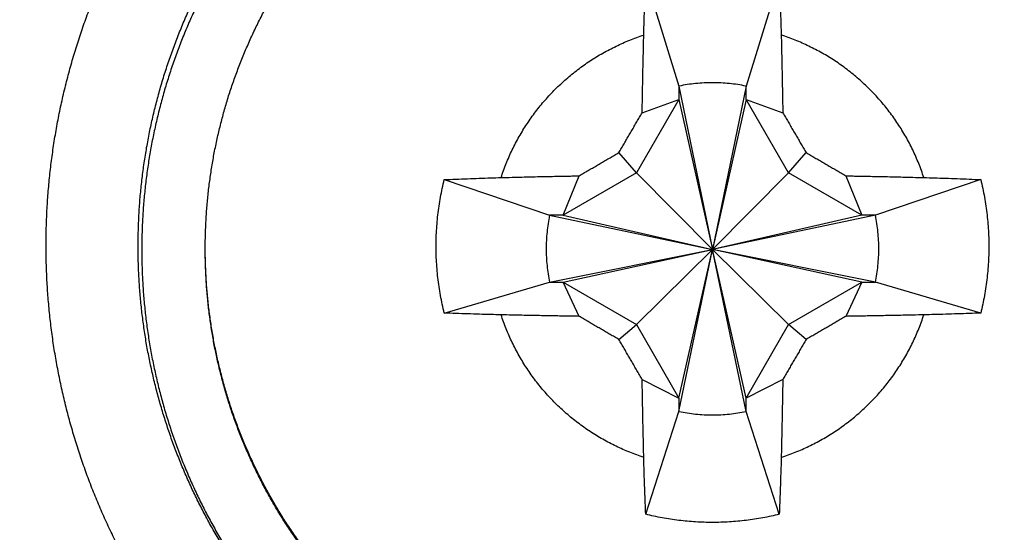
# Model space of a CAD drawing. Header units: inches. Extents: x 0 to 22, y 0 to 17.
# Tile 17 of 39: x 10.49 to 10.704, y 6.552 to 6.664. Entities that reach past the tile are written whole.
import ezdxf

# ---------------------------------------------------------------- set-up
doc = ezdxf.new("R2010")
doc.units = ezdxf.units.IN
doc.header["$LTSCALE"] = 1.21
doc.header["$MEASUREMENT"] = 0
doc.layers.get('0').update_dxf_attribs({"linetype": 'CONTINUOUS'})
doc.layers.add('DIMENSIONS', color=7, linetype='CONTINUOUS')
doc.styles.get("Standard").update_dxf_attribs({"font": 'txt', "width": 0.8})
doc.dimstyles.new('DIMSTYLE_2', dxfattribs={"dimtxt": 0.125, "dimasz": 0.18, "dimexe": 0.18, "dimexo": 0.0625, "dimgap": 0.09, "dimtad": 0, "dimtih": 1, "dimtoh": 1, "dimdec": 3, "dimzin": 4, "dimdsep": 46, "dimtxsty": 'STANDARD', "dimblk": '_FILLED', "dimblk1": '_FILLED', "dimblk2": '_FILLED', "dimcen": 0.09, "dimadec": 0, "dimazin": 0, "dimtp": 0.01, "dimtm": 0.01, "dimtfac": 1, "dimtdec": 3, "dimtofl": 0, "dimtmove": 0, "dimatfit": 3, "dimldrblk": '_FILLED', "dimfxl": 1, "dimtolj": 1, "dimtzin": 4, "dimarcsym": 0})

# ---------------------------------------------------------------- blocks, each defined once
blk = doc.blocks.new('_FILLED')
at = {"color": 0, "linetype": 'BYBLOCK'}
blk.add_solid([(0, 0), (-1, 0.1736), (-1, -0.1736)], dxfattribs=at)
blk = doc.blocks.new('*D12')
at = {"layer": 'DIMENSIONS', "color": 2, "linetype": 'CONTINUOUS'}
for p, q in [((8.53167, 6.78325), (8.53167, 5.30272)), ((12.64593, 6.43165), (12.64593, 5.30272)), ((8.53167, 5.42772), (9.6098, 5.42772)), ((12.64593, 5.42772), (11.0598, 5.42772))]:
    blk.add_line(p, q, dxfattribs=at)
at = {"layer": 'DIMENSIONS', "color": 2, "linetype": 'CONTINUOUS', "xscale": 0.18, "yscale": 0.18, "zscale": 0.18, "rotation": 180}
blk.add_blockref('_FILLED', (8.53167, 5.42772), dxfattribs=at)
at = {"layer": 'DIMENSIONS', "color": 2, "linetype": 'CONTINUOUS', "xscale": 0.18, "yscale": 0.18, "zscale": 0.18}
blk.add_blockref('_FILLED', (12.64593, 5.42772), dxfattribs=at)
at = {"layer": 'DIMENSIONS', "color": 2, "linetype": 'CONTINUOUS', "width": 0.8}
for s, p in [('[', (10.2973, 5.36522)), (']', (10.8973, 5.36522)), ('104.5', (10.3973, 5.36522)), ('4.114', (9.6723, 5.36522))]:
    blk.add_text(s, height=0.125, dxfattribs=at).set_placement(p)

msp = doc.modelspace()

# ---------------------------------------------------------------- linework, layer by layer
at = {"color": 7, "linetype": 'CONTINUOUS'}
for p, q in [((10.62641, 6.67264), (10.63364, 6.64922)), ((10.65544, 6.67264), (10.64821, 6.64922)), ((10.63364, 6.64922), (10.64093, 6.61369)), ((10.63364, 6.64922), (10.63364, 6.64631)), ((10.64821, 6.64922), (10.64093, 6.61369)), ((10.64821, 6.64631), (10.64821, 6.64922)), ((10.63364, 6.64631), (10.62442, 6.63033)), ((10.62564, 6.64342), (10.63364, 6.64631)), ((10.63364, 6.64631), (10.64093, 6.61369)), ((10.64821, 6.64631), (10.64093, 6.61369)), ((10.64821, 6.64631), (10.65621, 6.64342)), ((10.65743, 6.63033), (10.64821, 6.64631)), ((10.62442, 6.63033), (10.62059, 6.63476)), ((10.65743, 6.63033), (10.66126, 6.63476)), ((10.62442, 6.63033), (10.60844, 6.62111)), ((10.60844, 6.62111), (10.61192, 6.62969)), ((10.62442, 6.63033), (10.64093, 6.61369)), ((10.65743, 6.63033), (10.64093, 6.61369)), ((10.67341, 6.62111), (10.65743, 6.63033)), ((10.66993, 6.62969), (10.67341, 6.62111)), ((10.58264, 6.62887), (10.60553, 6.62111)), ((10.69921, 6.62887), (10.67633, 6.62111)), ((10.60844, 6.62111), (10.60553, 6.62111)), ((10.60553, 6.62111), (10.64093, 6.61369)), ((10.60844, 6.62111), (10.64093, 6.61369)), ((10.67341, 6.62111), (10.64093, 6.61369)), ((10.67633, 6.62111), (10.64093, 6.61369)), ((10.67633, 6.62111), (10.67341, 6.62111)), ((10.60553, 6.60654), (10.64093, 6.61369)), ((10.60844, 6.60654), (10.64093, 6.61369)), ((10.62442, 6.59732), (10.64093, 6.61369)), ((10.63364, 6.57842), (10.64093, 6.61369)), ((10.63364, 6.58134), (10.64093, 6.61369)), ((10.67633, 6.60654), (10.64093, 6.61369)), ((10.67341, 6.60654), (10.64093, 6.61369)), ((10.65743, 6.59732), (10.64093, 6.61369)), ((10.64821, 6.58134), (10.64093, 6.61369)), ((10.64821, 6.57842), (10.64093, 6.61369)), ((10.58264, 6.59984), (10.60553, 6.60654)), ((10.60553, 6.60654), (10.60844, 6.60654)), ((10.60844, 6.60654), (10.62442, 6.59732)), ((10.61192, 6.59913), (10.60844, 6.60654)), ((10.65743, 6.59732), (10.67341, 6.60654)), ((10.67341, 6.60654), (10.66993, 6.59913)), ((10.67341, 6.60654), (10.67633, 6.60654)), ((10.69921, 6.59984), (10.67633, 6.60654)), ((10.62059, 6.59408), (10.62442, 6.59732)), ((10.62442, 6.59732), (10.63364, 6.58134)), ((10.64821, 6.58134), (10.65743, 6.59732)), ((10.66126, 6.59408), (10.65743, 6.59732)), ((10.62564, 6.58541), (10.63364, 6.58134)), ((10.65621, 6.58541), (10.64821, 6.58134)), ((10.63364, 6.58134), (10.63364, 6.57842)), ((10.64821, 6.57842), (10.64821, 6.58134)), ((10.62641, 6.55607), (10.63364, 6.57842)), ((10.65544, 6.55607), (10.64821, 6.57842))]:
    msp.add_line(p, q, dxfattribs=at)
for points, knots in [([(10.56049, 6.49415), (10.55944, 6.49485), (10.55735, 6.49628), (10.55429, 6.49851), (10.55128, 6.50082), (10.54833, 6.5032), (10.54544, 6.50567), (10.54263, 6.5082), (10.53987, 6.51081), (10.53719, 6.51349), (10.53458, 6.51624), (10.53204, 6.51906), (10.52958, 6.52194), (10.52719, 6.52489), (10.52488, 6.5279), (10.52265, 6.53097), (10.52051, 6.53409), (10.51844, 6.53727), (10.51646, 6.5405), (10.51456, 6.54379), (10.51275, 6.54712), (10.51103, 6.5505), (10.5094, 6.55392), (10.50785, 6.55738), (10.5064, 6.56089), (10.50504, 6.56443), (10.50378, 6.568), (10.5026, 6.57161), (10.50153, 6.57524), (10.50054, 6.57891), (10.49966, 6.58259), (10.49887, 6.5863), (10.49818, 6.59003), (10.49758, 6.59378), (10.49709, 6.59754), (10.49669, 6.60131), (10.49639, 6.60509), (10.49619, 6.60887), (10.4961, 6.61267), (10.49609, 6.61646), (10.49619, 6.62025), (10.49639, 6.62403), (10.49669, 6.62782), (10.49708, 6.63159), (10.49758, 6.63535), (10.49817, 6.63909), (10.49886, 6.64282), (10.49965, 6.64653), (10.50054, 6.65022), (10.50152, 6.65388), (10.50259, 6.65752), (10.50376, 6.66112), (10.50503, 6.6647), (10.50639, 6.66824), (10.50784, 6.67174), (10.50938, 6.6752), (10.51101, 6.67863), (10.51274, 6.68201), (10.51454, 6.68534), (10.51644, 6.68862), (10.51842, 6.69186), (10.52049, 6.69504), (10.52263, 6.69816), (10.52486, 6.70123), (10.52717, 6.70424), (10.52956, 6.70719), (10.53202, 6.71007), (10.53456, 6.71289), (10.53717, 6.71564), (10.53985, 6.71832), (10.5426, 6.72093), (10.54542, 6.72347), (10.5483, 6.72593), (10.55125, 6.72832), (10.55426, 6.73063), (10.55732, 6.73286), (10.56045, 6.735), (10.56363, 6.73707), (10.56686, 6.73905), (10.57015, 6.74095), (10.57348, 6.74276), (10.57686, 6.74448), (10.58028, 6.74611), (10.58375, 6.74765), (10.58725, 6.7491), (10.59079, 6.75046), (10.59436, 6.75173), (10.59797, 6.7529), (10.60161, 6.75398), (10.60527, 6.75496), (10.60896, 6.75584), (10.61267, 6.75663), (10.61639, 6.75732), (10.62014, 6.75792), (10.6239, 6.75841), (10.62767, 6.75881), (10.63145, 6.75911), (10.63524, 6.7593), (10.63903, 6.7594), (10.64282, 6.7594), (10.64661, 6.7593), (10.6504, 6.75911), (10.65418, 6.75881), (10.65795, 6.75841), (10.66171, 6.75792), (10.66546, 6.75732), (10.66918, 6.75663), (10.67289, 6.75584), (10.67658, 6.75496), (10.68024, 6.75398), (10.68388, 6.7529), (10.68749, 6.75173), (10.69106, 6.75046), (10.6946, 6.7491), (10.69811, 6.74765), (10.70157, 6.74611), (10.70499, 6.74448), (10.70837, 6.74276), (10.7117, 6.74095), (10.71499, 6.73905), (10.71822, 6.73707), (10.72034, 6.73569), (10.72139, 6.73499)], [0, 0, 0, 0, 0.008332, 0.016666, 0.024999, 0.033332, 0.041666, 0.049999, 0.058333, 0.066666, 0.074999, 0.083333, 0.091666, 0.099999, 0.108332, 0.116666, 0.124999, 0.133332, 0.141666, 0.149999, 0.158332, 0.166665, 0.174999, 0.183332, 0.191665, 0.199998, 0.208331, 0.216665, 0.224998, 0.233331, 0.241664, 0.249998, 0.258331, 0.266664, 0.274997, 0.28333, 0.291663, 0.299997, 0.30833, 0.316663, 0.324996, 0.333329, 0.341663, 0.349996, 0.358329, 0.366662, 0.374995, 0.383329, 0.391662, 0.399995, 0.408328, 0.416661, 0.424995, 0.433328, 0.441661, 0.449994, 0.458328, 0.466661, 0.474994, 0.483327, 0.491661, 0.499994, 0.508327, 0.51666, 0.524994, 0.533327, 0.54166, 0.549994, 0.558327, 0.56666, 0.574994, 0.583327, 0.59166, 0.599994, 0.608327, 0.616661, 0.624994, 0.633327, 0.641661, 0.649994, 0.658328, 0.666661, 0.674995, 0.683328, 0.691661, 0.699995, 0.708328, 0.716662, 0.724995, 0.733329, 0.741662, 0.749996, 0.758329, 0.766663, 0.774996, 0.78333, 0.791663, 0.799997, 0.80833, 0.816664, 0.824997, 0.833331, 0.841664, 0.849998, 0.858331, 0.866665, 0.874998, 0.883332, 0.891665, 0.899999, 0.908332, 0.916666, 0.924999, 0.933333, 0.941666, 0.949999, 0.958333, 0.966666, 0.975, 0.983333, 0.991667, 1, 1, 1, 1]), ([(10.5161, 6.61441), (10.5161, 6.61553), (10.51613, 6.61779), (10.51627, 6.62116), (10.51649, 6.62454), (10.51681, 6.6279), (10.51723, 6.63126), (10.51773, 6.6346), (10.51832, 6.63793), (10.519, 6.64124), (10.51977, 6.64453), (10.52063, 6.6478), (10.52158, 6.65105), (10.52262, 6.65427), (10.52374, 6.65746), (10.52495, 6.66061), (10.52624, 6.66374), (10.52762, 6.66682), (10.52908, 6.66987), (10.53063, 6.67288), (10.53225, 6.67585), (10.53395, 6.67877), (10.53574, 6.68164), (10.53759, 6.68446), (10.53953, 6.68724), (10.54154, 6.68995), (10.54362, 6.69262), (10.54578, 6.69522), (10.548, 6.69777), (10.55029, 6.70026), (10.55265, 6.70268), (10.55507, 6.70504), (10.55756, 6.70733), (10.5601, 6.70955), (10.56271, 6.71171), (10.56537, 6.71379), (10.56809, 6.7158), (10.57087, 6.71773), (10.57369, 6.71959), (10.57656, 6.72137), (10.57948, 6.72308), (10.58245, 6.7247), (10.58546, 6.72624), (10.58851, 6.72771), (10.59159, 6.72908), (10.59472, 6.73038), (10.59787, 6.73159), (10.60106, 6.73271), (10.60428, 6.73374), (10.60753, 6.73469), (10.6108, 6.73555), (10.61409, 6.73633), (10.6174, 6.73701), (10.62073, 6.7376), (10.62407, 6.7381), (10.62743, 6.73851), (10.63079, 6.73883), (10.63417, 6.73906), (10.63754, 6.7392), (10.64093, 6.73924), (10.64431, 6.7392), (10.64768, 6.73906), (10.65106, 6.73883), (10.65442, 6.73851), (10.65778, 6.7381), (10.66112, 6.7376), (10.66445, 6.73701), (10.66776, 6.73633), (10.67105, 6.73555), (10.67432, 6.73469), (10.67757, 6.73374), (10.68079, 6.73271), (10.68398, 6.73159), (10.68713, 6.73038), (10.69026, 6.72908), (10.69335, 6.72771), (10.69639, 6.72624), (10.6994, 6.7247), (10.70237, 6.72308), (10.70529, 6.72137), (10.70816, 6.71959), (10.71099, 6.71773), (10.71376, 6.7158), (10.71648, 6.71379), (10.71914, 6.71171), (10.72175, 6.70955), (10.72429, 6.70733), (10.72678, 6.70504), (10.7292, 6.70268), (10.73156, 6.70026), (10.73385, 6.69777), (10.73608, 6.69522), (10.73823, 6.69262), (10.74031, 6.68995), (10.74232, 6.68724), (10.74426, 6.68446), (10.74612, 6.68164), (10.7479, 6.67877), (10.7496, 6.67585), (10.75122, 6.67288), (10.75277, 6.66987), (10.75423, 6.66682), (10.75561, 6.66374), (10.7569, 6.66061), (10.75811, 6.65746), (10.75923, 6.65427), (10.76027, 6.65105), (10.76122, 6.6478), (10.76208, 6.64453), (10.76285, 6.64124), (10.76353, 6.63793), (10.76412, 6.6346), (10.76462, 6.63126), (10.76504, 6.6279), (10.76536, 6.62454), (10.76558, 6.62116), (10.76572, 6.61779), (10.76575, 6.61553), (10.76575, 6.61441)], [0, 0, 0, 0, 0.008621, 0.017241, 0.025862, 0.034482, 0.043103, 0.051723, 0.060344, 0.068964, 0.077585, 0.086205, 0.094826, 0.103446, 0.112067, 0.120688, 0.129308, 0.137929, 0.146549, 0.15517, 0.163791, 0.172411, 0.181032, 0.189652, 0.198273, 0.206894, 0.215514, 0.224135, 0.232756, 0.241376, 0.249997, 0.258618, 0.267238, 0.275859, 0.28448, 0.293101, 0.301721, 0.310342, 0.318963, 0.327584, 0.336204, 0.344825, 0.353446, 0.362067, 0.370687, 0.379308, 0.387929, 0.39655, 0.405171, 0.413792, 0.422412, 0.431033, 0.439654, 0.448275, 0.456896, 0.465517, 0.474137, 0.482758, 0.491379, 0.5, 0.508621, 0.517242, 0.525863, 0.534483, 0.543104, 0.551725, 0.560346, 0.568967, 0.577588, 0.586208, 0.594829, 0.60345, 0.612071, 0.620692, 0.629313, 0.637933, 0.646554, 0.655175, 0.663796, 0.672416, 0.681037, 0.689658, 0.698279, 0.706899, 0.71552, 0.724141, 0.732762, 0.741382, 0.750003, 0.758624, 0.767244, 0.775865, 0.784486, 0.793106, 0.801727, 0.810348, 0.818968, 0.827589, 0.836209, 0.84483, 0.853451, 0.862071, 0.870692, 0.879312, 0.887933, 0.896554, 0.905174, 0.913795, 0.922415, 0.931036, 0.939656, 0.948277, 0.956897, 0.965518, 0.974138, 0.982759, 0.991379, 1, 1, 1, 1]), ([(10.76497, 6.61362), (10.76497, 6.61474), (10.76493, 6.61698), (10.7648, 6.62034), (10.76457, 6.62369), (10.76425, 6.62703), (10.76384, 6.63037), (10.76335, 6.63369), (10.76276, 6.637), (10.76208, 6.64029), (10.76131, 6.64356), (10.76046, 6.64681), (10.75952, 6.65003), (10.75849, 6.65323), (10.75737, 6.6564), (10.75617, 6.65954), (10.75488, 6.66264), (10.75351, 6.66571), (10.75206, 6.66874), (10.75053, 6.67173), (10.74892, 6.67467), (10.74722, 6.67757), (10.74545, 6.68043), (10.7436, 6.68323), (10.74168, 6.68599), (10.73968, 6.68869), (10.73762, 6.69134), (10.73548, 6.69393), (10.73327, 6.69646), (10.73099, 6.69893), (10.72865, 6.70134), (10.72624, 6.70368), (10.72377, 6.70596), (10.72124, 6.70817), (10.71865, 6.71031), (10.716, 6.71237), (10.7133, 6.71437), (10.71054, 6.71629), (10.70774, 6.71814), (10.70488, 6.71991), (10.70198, 6.72161), (10.69903, 6.72322), (10.69604, 6.72475), (10.69301, 6.7262), (10.68995, 6.72757), (10.68684, 6.72886), (10.68371, 6.73006), (10.68054, 6.73118), (10.67734, 6.73221), (10.67411, 6.73315), (10.67086, 6.734), (10.66759, 6.73477), (10.6643, 6.73545), (10.661, 6.73604), (10.65767, 6.73653), (10.65434, 6.73694), (10.65099, 6.73726), (10.64764, 6.73749), (10.64428, 6.73762), (10.64093, 6.73767), (10.63757, 6.73762), (10.63421, 6.73749), (10.63086, 6.73726), (10.62751, 6.73694), (10.62418, 6.73653), (10.62086, 6.73604), (10.61755, 6.73545), (10.61426, 6.73477), (10.61099, 6.734), (10.60774, 6.73315), (10.60451, 6.73221), (10.60131, 6.73118), (10.59815, 6.73006), (10.59501, 6.72886), (10.5919, 6.72757), (10.58884, 6.7262), (10.58581, 6.72475), (10.58282, 6.72322), (10.57987, 6.72161), (10.57697, 6.71991), (10.57411, 6.71814), (10.57131, 6.71629), (10.56855, 6.71437), (10.56585, 6.71237), (10.5632, 6.71031), (10.56061, 6.70817), (10.55808, 6.70596), (10.55561, 6.70368), (10.5532, 6.70134), (10.55086, 6.69893), (10.54858, 6.69646), (10.54638, 6.69393), (10.54423, 6.69134), (10.54217, 6.68869), (10.54017, 6.68599), (10.53825, 6.68323), (10.5364, 6.68043), (10.53463, 6.67757), (10.53293, 6.67467), (10.53132, 6.67173), (10.52979, 6.66874), (10.52834, 6.66571), (10.52697, 6.66264), (10.52568, 6.65954), (10.52448, 6.6564), (10.52336, 6.65323), (10.52233, 6.65003), (10.52139, 6.64681), (10.52054, 6.64356), (10.51977, 6.64029), (10.51909, 6.637), (10.5185, 6.63369), (10.51801, 6.63037), (10.5176, 6.62703), (10.51728, 6.62369), (10.51705, 6.62034), (10.51692, 6.61698), (10.51689, 6.61474), (10.51689, 6.61362)], [0, 0, 0, 0, 0.008621, 0.017241, 0.025862, 0.034482, 0.043103, 0.051723, 0.060344, 0.068964, 0.077585, 0.086205, 0.094826, 0.103446, 0.112067, 0.120688, 0.129308, 0.137929, 0.146549, 0.15517, 0.163791, 0.172411, 0.181032, 0.189652, 0.198273, 0.206894, 0.215514, 0.224135, 0.232756, 0.241376, 0.249997, 0.258618, 0.267238, 0.275859, 0.28448, 0.293101, 0.301721, 0.310342, 0.318963, 0.327584, 0.336204, 0.344825, 0.353446, 0.362067, 0.370687, 0.379308, 0.387929, 0.39655, 0.405171, 0.413792, 0.422412, 0.431033, 0.439654, 0.448275, 0.456896, 0.465517, 0.474137, 0.482758, 0.491379, 0.5, 0.508621, 0.517242, 0.525863, 0.534483, 0.543104, 0.551725, 0.560346, 0.568967, 0.577588, 0.586208, 0.594829, 0.60345, 0.612071, 0.620692, 0.629313, 0.637933, 0.646554, 0.655175, 0.663796, 0.672416, 0.681037, 0.689658, 0.698279, 0.706899, 0.71552, 0.724141, 0.732762, 0.741382, 0.750003, 0.758624, 0.767244, 0.775865, 0.784486, 0.793106, 0.801727, 0.810348, 0.818968, 0.827589, 0.836209, 0.84483, 0.853451, 0.862071, 0.870692, 0.879312, 0.887933, 0.896554, 0.905174, 0.913795, 0.922415, 0.931036, 0.939656, 0.948277, 0.956897, 0.965518, 0.974138, 0.982759, 0.991379, 1, 1, 1, 1]), ([(10.53069, 6.61397), (10.53069, 6.615), (10.53072, 6.61706), (10.53085, 6.62015), (10.53106, 6.62324), (10.53137, 6.62632), (10.53176, 6.62938), (10.53223, 6.63244), (10.53279, 6.63548), (10.53344, 6.6385), (10.53417, 6.64151), (10.53498, 6.64449), (10.53588, 6.64745), (10.53686, 6.65038), (10.53792, 6.65329), (10.53907, 6.65616), (10.54029, 6.659), (10.54159, 6.66181), (10.54297, 6.66457), (10.54443, 6.6673), (10.54596, 6.66998), (10.54757, 6.67263), (10.54926, 6.67522), (10.55101, 6.67777), (10.55283, 6.68026), (10.55473, 6.68271), (10.55669, 6.6851), (10.55872, 6.68743), (10.56081, 6.68971), (10.56297, 6.69193), (10.56518, 6.69408), (10.56746, 6.69618), (10.56979, 6.6982), (10.57219, 6.70017), (10.57463, 6.70206), (10.57713, 6.70388), (10.57967, 6.70564), (10.58227, 6.70732), (10.58491, 6.70893), (10.58759, 6.71046), (10.59032, 6.71192), (10.59309, 6.7133), (10.59589, 6.7146), (10.59873, 6.71583), (10.60161, 6.71697), (10.60451, 6.71803), (10.60744, 6.71901), (10.6104, 6.71991), (10.61339, 6.72072), (10.61639, 6.72145), (10.61942, 6.7221), (10.62246, 6.72266), (10.62551, 6.72314), (10.62858, 6.72352), (10.63166, 6.72383), (10.63474, 6.72404), (10.63783, 6.72417), (10.63989, 6.7242), (10.64093, 6.7242)], [0, 0, 0, 0, 0.017857, 0.035714, 0.05357, 0.071427, 0.089284, 0.107141, 0.124998, 0.142855, 0.160711, 0.178568, 0.196425, 0.214282, 0.232139, 0.249996, 0.267853, 0.28571, 0.303566, 0.321423, 0.33928, 0.357137, 0.374994, 0.392851, 0.410708, 0.428566, 0.446423, 0.46428, 0.482137, 0.499994, 0.517851, 0.535708, 0.553565, 0.571423, 0.58928, 0.607137, 0.624994, 0.642852, 0.660709, 0.678566, 0.696424, 0.714281, 0.732138, 0.749996, 0.767853, 0.785711, 0.803568, 0.821425, 0.839283, 0.85714, 0.874998, 0.892855, 0.910713, 0.92857, 0.946428, 0.964285, 0.982143, 1, 1, 1, 1]), ([(10.75116, 6.61397), (10.75116, 6.615), (10.75113, 6.61706), (10.751, 6.62015), (10.75079, 6.62324), (10.75048, 6.62632), (10.75009, 6.62938), (10.74962, 6.63244), (10.74906, 6.63548), (10.74841, 6.6385), (10.74768, 6.64151), (10.74687, 6.64449), (10.74597, 6.64745), (10.74499, 6.65038), (10.74393, 6.65329), (10.74278, 6.65616), (10.74156, 6.659), (10.74026, 6.66181), (10.73888, 6.66457), (10.73742, 6.6673), (10.73589, 6.66998), (10.73428, 6.67263), (10.7326, 6.67522), (10.73084, 6.67777), (10.72902, 6.68026), (10.72712, 6.68271), (10.72516, 6.6851), (10.72313, 6.68743), (10.72104, 6.68971), (10.71888, 6.69193), (10.71667, 6.69408), (10.71439, 6.69618), (10.71206, 6.6982), (10.70967, 6.70017), (10.70722, 6.70206), (10.70472, 6.70388), (10.70218, 6.70564), (10.69958, 6.70732), (10.69694, 6.70893), (10.69426, 6.71046), (10.69153, 6.71192), (10.68876, 6.7133), (10.68596, 6.7146), (10.68312, 6.71583), (10.68024, 6.71697), (10.67734, 6.71803), (10.67441, 6.71901), (10.67145, 6.71991), (10.66846, 6.72072), (10.66546, 6.72145), (10.66243, 6.7221), (10.65939, 6.72266), (10.65634, 6.72314), (10.65327, 6.72352), (10.65019, 6.72383), (10.64711, 6.72404), (10.64402, 6.72417), (10.64196, 6.7242), (10.64093, 6.7242)], [0, 0, 0, 0, 0.017857, 0.035714, 0.05357, 0.071427, 0.089284, 0.107141, 0.124998, 0.142855, 0.160711, 0.178568, 0.196425, 0.214282, 0.232139, 0.249996, 0.267853, 0.28571, 0.303566, 0.321423, 0.33928, 0.357137, 0.374994, 0.392851, 0.410708, 0.428566, 0.446423, 0.46428, 0.482137, 0.499994, 0.517851, 0.535708, 0.553565, 0.571423, 0.58928, 0.607137, 0.624994, 0.642852, 0.660709, 0.678566, 0.696424, 0.714281, 0.732138, 0.749996, 0.767853, 0.785711, 0.803568, 0.821425, 0.839283, 0.85714, 0.874998, 0.892855, 0.910713, 0.92857, 0.946428, 0.964285, 0.982143, 1, 1, 1, 1]), ([(10.62599, 6.66032), (10.62601, 6.66107), (10.62605, 6.66263), (10.62613, 6.66505), (10.62621, 6.66757), (10.62631, 6.67011), (10.62637, 6.6718), (10.62641, 6.67264)], [0, 0, 0, 0, 0.18217, 0.380412, 0.588294, 0.795442, 1, 1, 1, 1]), ([(10.65544, 6.67264), (10.65548, 6.67181), (10.65554, 6.67014), (10.65564, 6.66762), (10.65572, 6.6651), (10.65579, 6.66267), (10.65584, 6.66108), (10.65586, 6.66032)], [0, 0, 0, 0, 0.202287, 0.407123, 0.614462, 0.815021, 1, 1, 1, 1]), ([(10.59499, 6.62932), (10.59516, 6.62984), (10.59551, 6.63086), (10.59609, 6.63238), (10.59672, 6.63388), (10.5974, 6.63535), (10.59813, 6.63681), (10.59891, 6.63823), (10.59973, 6.63963), (10.60061, 6.641), (10.60152, 6.64235), (10.60249, 6.64366), (10.60349, 6.64493), (10.60454, 6.64617), (10.60563, 6.64738), (10.60676, 6.64855), (10.60793, 6.64968), (10.60914, 6.65077), (10.61038, 6.65182), (10.61166, 6.65282), (10.61297, 6.65379), (10.61431, 6.65471), (10.61568, 6.65558), (10.61708, 6.6564), (10.61851, 6.65718), (10.61996, 6.65791), (10.62144, 6.65859), (10.62293, 6.65922), (10.62445, 6.6598), (10.62548, 6.66016), (10.62599, 6.66032)], [0, 0, 0, 0, 0.035714, 0.071428, 0.107141, 0.142855, 0.178569, 0.214283, 0.249997, 0.285711, 0.321425, 0.357139, 0.392853, 0.428567, 0.464282, 0.499996, 0.53571, 0.571424, 0.607139, 0.642853, 0.678568, 0.714282, 0.749997, 0.785712, 0.821426, 0.857141, 0.892856, 0.92857, 0.964285, 1, 1, 1, 1]), ([(10.62564, 6.64342), (10.62565, 6.64383), (10.62566, 6.64466), (10.62569, 6.64596), (10.62571, 6.64733), (10.62574, 6.6488), (10.62577, 6.65037), (10.6258, 6.65205), (10.62584, 6.65387), (10.62589, 6.65586), (10.62594, 6.65802), (10.62597, 6.65953), (10.62599, 6.66032)], [0, 0, 0, 0, 0.072399, 0.148854, 0.229928, 0.316276, 0.408665, 0.508, 0.615359, 0.732036, 0.859606, 1, 1, 1, 1]), ([(10.65586, 6.66032), (10.65588, 6.65953), (10.65591, 6.65802), (10.65597, 6.65586), (10.65601, 6.65387), (10.65605, 6.65205), (10.65608, 6.65037), (10.65611, 6.6488), (10.65614, 6.64733), (10.65616, 6.64596), (10.65619, 6.64466), (10.6562, 6.64383), (10.65621, 6.64342)], [0, 0, 0, 0, 0.140394, 0.267964, 0.384641, 0.492, 0.591335, 0.683724, 0.770072, 0.851146, 0.927601, 1, 1, 1, 1]), ([(10.68686, 6.62932), (10.68669, 6.62984), (10.68634, 6.63086), (10.68576, 6.63238), (10.68513, 6.63388), (10.68445, 6.63535), (10.68372, 6.63681), (10.68294, 6.63823), (10.68212, 6.63963), (10.68124, 6.641), (10.68033, 6.64235), (10.67936, 6.64366), (10.67836, 6.64493), (10.67731, 6.64617), (10.67622, 6.64738), (10.67509, 6.64855), (10.67392, 6.64968), (10.67271, 6.65077), (10.67147, 6.65182), (10.67019, 6.65282), (10.66888, 6.65379), (10.66754, 6.65471), (10.66617, 6.65558), (10.66477, 6.6564), (10.66334, 6.65718), (10.66189, 6.65791), (10.66041, 6.65859), (10.65892, 6.65922), (10.6574, 6.6598), (10.65637, 6.66016), (10.65586, 6.66032)], [0, 0, 0, 0, 0.035714, 0.071428, 0.107141, 0.142855, 0.178569, 0.214283, 0.249997, 0.285711, 0.321425, 0.357139, 0.392853, 0.428567, 0.464282, 0.499996, 0.53571, 0.571424, 0.607139, 0.642853, 0.678568, 0.714282, 0.749997, 0.785712, 0.821426, 0.857141, 0.892856, 0.92857, 0.964285, 1, 1, 1, 1]), ([(10.64821, 6.64922), (10.64761, 6.64935), (10.64641, 6.64956), (10.64459, 6.64979), (10.64276, 6.64993), (10.64093, 6.64998), (10.63909, 6.64993), (10.63726, 6.64979), (10.63544, 6.64956), (10.63424, 6.64935), (10.63364, 6.64922)], [0, 0, 0, 0, 0.125, 0.250001, 0.375001, 0.5, 0.624999, 0.749999, 0.875, 1, 1, 1, 1]), ([(10.62059, 6.63476), (10.62078, 6.63508), (10.62115, 6.63572), (10.62171, 6.63668), (10.62226, 6.63763), (10.62282, 6.63859), (10.62338, 6.63955), (10.62394, 6.64051), (10.6245, 6.64147), (10.62507, 6.64244), (10.62545, 6.64309), (10.62564, 6.64342)], [0, 0, 0, 0, 0.111053, 0.221749, 0.332198, 0.442546, 0.55297, 0.663678, 0.774906, 0.886917, 1, 1, 1, 1]), ([(10.65621, 6.64342), (10.6564, 6.64309), (10.65678, 6.64244), (10.65735, 6.64147), (10.65791, 6.6405), (10.65847, 6.63954), (10.65903, 6.63859), (10.65959, 6.63763), (10.66015, 6.63667), (10.6607, 6.63572), (10.66108, 6.63508), (10.66126, 6.63476)], [0, 0, 0, 0, 0.113338, 0.225528, 0.336865, 0.447618, 0.558027, 0.668305, 0.778632, 0.88916, 1, 1, 1, 1]), ([(10.61192, 6.62969), (10.61225, 6.62989), (10.6129, 6.63027), (10.61387, 6.63084), (10.61484, 6.6314), (10.6158, 6.63196), (10.61676, 6.63252), (10.61771, 6.63308), (10.61867, 6.63364), (10.61963, 6.6342), (10.62027, 6.63457), (10.62059, 6.63476)], [0, 0, 0, 0, 0.113366, 0.225577, 0.336928, 0.447687, 0.558096, 0.668366, 0.77868, 0.889187, 1, 1, 1, 1]), ([(10.66126, 6.63476), (10.66158, 6.63457), (10.66222, 6.6342), (10.66318, 6.63364), (10.66414, 6.63308), (10.6651, 6.63252), (10.66606, 6.63196), (10.66702, 6.6314), (10.66798, 6.63084), (10.66895, 6.63027), (10.6696, 6.62989), (10.66993, 6.62969)], [0, 0, 0, 0, 0.111025, 0.221701, 0.332136, 0.442477, 0.552901, 0.663616, 0.774858, 0.886889, 1, 1, 1, 1]), ([(10.58264, 6.62887), (10.58347, 6.62891), (10.58515, 6.62898), (10.58768, 6.62908), (10.5902, 6.62917), (10.59264, 6.62925), (10.59423, 6.6293), (10.59499, 6.62932)], [0, 0, 0, 0, 0.202396, 0.407283, 0.614617, 0.815119, 1, 1, 1, 1]), ([(10.59499, 6.62932), (10.59578, 6.62934), (10.59729, 6.62938), (10.59946, 6.62944), (10.60145, 6.62948), (10.60328, 6.62953), (10.60496, 6.62956), (10.60653, 6.62959), (10.608, 6.62962), (10.60938, 6.62965), (10.61067, 6.62967), (10.61151, 6.62969), (10.61192, 6.62969)], [0, 0, 0, 0, 0.140439, 0.268037, 0.384729, 0.492093, 0.591424, 0.683803, 0.770137, 0.851193, 0.927626, 1, 1, 1, 1]), ([(10.66993, 6.62969), (10.67034, 6.62969), (10.67118, 6.62967), (10.67247, 6.62965), (10.67385, 6.62962), (10.67532, 6.62959), (10.67689, 6.62956), (10.67858, 6.62953), (10.6804, 6.62948), (10.68239, 6.62944), (10.68456, 6.62938), (10.68607, 6.62934), (10.68686, 6.62932)], [0, 0, 0, 0, 0.072374, 0.148807, 0.229863, 0.316197, 0.408576, 0.507907, 0.615271, 0.731963, 0.859561, 1, 1, 1, 1]), ([(10.68686, 6.62932), (10.68761, 6.6293), (10.68918, 6.62925), (10.6916, 6.62918), (10.69412, 6.62909), (10.69668, 6.62899), (10.69837, 6.62891), (10.69921, 6.62887)], [0, 0, 0, 0, 0.182073, 0.380257, 0.588133, 0.795333, 1, 1, 1, 1]), ([(10.58264, 6.59984), (10.58248, 6.60047), (10.58219, 6.60174), (10.58181, 6.60366), (10.58149, 6.60559), (10.58124, 6.60753), (10.58105, 6.60948), (10.58092, 6.61143), (10.58085, 6.61338), (10.58085, 6.61534), (10.58092, 6.61729), (10.58105, 6.61924), (10.58124, 6.62119), (10.58149, 6.62312), (10.58181, 6.62505), (10.58219, 6.62697), (10.58248, 6.62824), (10.58264, 6.62887)], [0, 0, 0, 0, 0.066667, 0.133333, 0.2, 0.266667, 0.333333, 0.4, 0.466667, 0.533333, 0.6, 0.666667, 0.733333, 0.8, 0.866667, 0.933333, 1, 1, 1, 1]), ([(10.69921, 6.62887), (10.69937, 6.62824), (10.69966, 6.62697), (10.70004, 6.62505), (10.70036, 6.62312), (10.70061, 6.62119), (10.70081, 6.61924), (10.70093, 6.61729), (10.701, 6.61534), (10.701, 6.61338), (10.70093, 6.61143), (10.70081, 6.60948), (10.70061, 6.60753), (10.70036, 6.60559), (10.70004, 6.60366), (10.69966, 6.60174), (10.69937, 6.60047), (10.69921, 6.59984)], [0, 0, 0, 0, 0.066667, 0.133333, 0.2, 0.266667, 0.333333, 0.4, 0.466667, 0.533333, 0.6, 0.666667, 0.733333, 0.8, 0.866667, 0.933333, 1, 1, 1, 1]), ([(10.60553, 6.62111), (10.6054, 6.62051), (10.60519, 6.6193), (10.60495, 6.61749), (10.60481, 6.61566), (10.60477, 6.61382), (10.60481, 6.61199), (10.60495, 6.61016), (10.60519, 6.60834), (10.6054, 6.60714), (10.60553, 6.60654)], [0, 0, 0, 0, 0.125, 0.250001, 0.375001, 0.5, 0.624999, 0.749999, 0.875, 1, 1, 1, 1]), ([(10.67633, 6.60654), (10.67645, 6.60714), (10.67666, 6.60834), (10.6769, 6.61016), (10.67704, 6.61199), (10.67708, 6.61382), (10.67704, 6.61566), (10.6769, 6.61749), (10.67666, 6.6193), (10.67645, 6.62051), (10.67633, 6.62111)], [0, 0, 0, 0, 0.125, 0.250001, 0.375001, 0.5, 0.624999, 0.749999, 0.875, 1, 1, 1, 1]), ([(10.5716, 6.51061), (10.57068, 6.51122), (10.56886, 6.51247), (10.56618, 6.51442), (10.56355, 6.51644), (10.56098, 6.51853), (10.55846, 6.52068), (10.556, 6.5229), (10.5536, 6.52519), (10.55127, 6.52754), (10.54899, 6.52995), (10.54679, 6.53241), (10.54464, 6.53494), (10.54257, 6.53752), (10.54056, 6.54016), (10.53863, 6.54285), (10.53676, 6.54559), (10.53498, 6.54838), (10.53326, 6.55121), (10.53162, 6.55409), (10.53006, 6.55701), (10.52858, 6.55998), (10.52717, 6.56298), (10.52585, 6.56601), (10.5246, 6.56908), (10.52344, 6.57219), (10.52236, 6.57532), (10.52137, 6.57848), (10.52045, 6.58166), (10.51963, 6.58487), (10.51889, 6.5881), (10.51823, 6.59135), (10.51766, 6.59461), (10.51718, 6.59789), (10.51679, 6.60118), (10.51648, 6.60448), (10.51626, 6.60778), (10.51613, 6.61109), (10.5161, 6.6133), (10.5161, 6.61441)], [0, 0, 0, 0, 0.027027, 0.054055, 0.081082, 0.10811, 0.135137, 0.162164, 0.189192, 0.216219, 0.243246, 0.270273, 0.297301, 0.324328, 0.351355, 0.378382, 0.405409, 0.432436, 0.459463, 0.48649, 0.513517, 0.540544, 0.567571, 0.594598, 0.621625, 0.648652, 0.675679, 0.702705, 0.729732, 0.756759, 0.783786, 0.810813, 0.837839, 0.864866, 0.891893, 0.91892, 0.945946, 0.972973, 1, 1, 1, 1]), ([(10.51689, 6.61362), (10.51689, 6.6125), (10.51692, 6.61026), (10.51705, 6.6069), (10.51728, 6.60355), (10.5176, 6.60021), (10.51801, 6.59687), (10.5185, 6.59355), (10.51909, 6.59024), (10.51977, 6.58695), (10.52054, 6.58368), (10.52139, 6.58043), (10.52233, 6.57721), (10.52336, 6.57401), (10.52448, 6.57084), (10.52568, 6.5677), (10.52697, 6.5646), (10.52834, 6.56153), (10.52979, 6.5585), (10.53132, 6.55551), (10.53293, 6.55257), (10.53463, 6.54966), (10.5364, 6.54681), (10.53825, 6.544), (10.54017, 6.54125), (10.54217, 6.53855), (10.54423, 6.5359), (10.54638, 6.53331), (10.54858, 6.53078), (10.55086, 6.52831), (10.5532, 6.5259), (10.55561, 6.52356), (10.55808, 6.52128), (10.56061, 6.51907), (10.5632, 6.51693), (10.56585, 6.51486), (10.56855, 6.51287), (10.57051, 6.5115), (10.57155, 6.5108), (10.57167, 6.51072)], [0, 0, 0, 0, 0.02768, 0.05536, 0.08304, 0.11072, 0.1384, 0.16608, 0.19376, 0.22144, 0.24912, 0.2768, 0.30448, 0.33216, 0.35984, 0.38752, 0.4152, 0.44288, 0.47056, 0.49824, 0.525921, 0.553601, 0.581281, 0.608961, 0.636642, 0.664322, 0.692002, 0.719683, 0.747363, 0.775043, 0.802724, 0.830404, 0.858085, 0.885765, 0.913446, 0.941127, 0.968807, 0.996488, 1, 1, 1, 1]), ([(10.64093, 6.50374), (10.63989, 6.50374), (10.63783, 6.50377), (10.63474, 6.5039), (10.63166, 6.50412), (10.62858, 6.50442), (10.62551, 6.50481), (10.62246, 6.50528), (10.61942, 6.50584), (10.61639, 6.50649), (10.61339, 6.50722), (10.6104, 6.50803), (10.60744, 6.50893), (10.60451, 6.50991), (10.60161, 6.51097), (10.59873, 6.51212), (10.59589, 6.51334), (10.59309, 6.51464), (10.59032, 6.51602), (10.58759, 6.51748), (10.58491, 6.51901), (10.58227, 6.52062), (10.57967, 6.5223), (10.57713, 6.52406), (10.57463, 6.52588), (10.57219, 6.52778), (10.56979, 6.52974), (10.56746, 6.53177), (10.56518, 6.53386), (10.56297, 6.53602), (10.56081, 6.53823), (10.55872, 6.54051), (10.55669, 6.54284), (10.55473, 6.54523), (10.55283, 6.54768), (10.55101, 6.55017), (10.54926, 6.55272), (10.54757, 6.55532), (10.54596, 6.55796), (10.54443, 6.56064), (10.54297, 6.56337), (10.54159, 6.56614), (10.54029, 6.56894), (10.53907, 6.57178), (10.53792, 6.57466), (10.53686, 6.57756), (10.53588, 6.58049), (10.53498, 6.58345), (10.53417, 6.58643), (10.53344, 6.58944), (10.53279, 6.59246), (10.53223, 6.5955), (10.53176, 6.59856), (10.53137, 6.60163), (10.53106, 6.60471), (10.53085, 6.60779), (10.53072, 6.61088), (10.53069, 6.61294), (10.53069, 6.61397)], [0, 0, 0, 0, 0.017857, 0.035715, 0.053572, 0.07143, 0.089287, 0.107145, 0.125002, 0.14286, 0.160717, 0.178575, 0.196432, 0.214289, 0.232147, 0.250004, 0.267862, 0.285719, 0.303576, 0.321434, 0.339291, 0.357148, 0.375006, 0.392863, 0.41072, 0.428577, 0.446435, 0.464292, 0.482149, 0.500006, 0.517863, 0.53572, 0.553577, 0.571434, 0.589292, 0.607149, 0.625006, 0.642863, 0.66072, 0.678577, 0.696434, 0.71429, 0.732147, 0.750004, 0.767861, 0.785718, 0.803575, 0.821432, 0.839289, 0.857145, 0.875002, 0.892859, 0.910716, 0.928573, 0.94643, 0.964286, 0.982143, 1, 1, 1, 1]), ([(10.64093, 6.50339), (10.63989, 6.50339), (10.63783, 6.50342), (10.63474, 6.50355), (10.63166, 6.50376), (10.62858, 6.50407), (10.62551, 6.50446), (10.62246, 6.50493), (10.61942, 6.50549), (10.61639, 6.50614), (10.61339, 6.50687), (10.6104, 6.50768), (10.60744, 6.50858), (10.60451, 6.50956), (10.60161, 6.51062), (10.59873, 6.51176), (10.59589, 6.51299), (10.59309, 6.51429), (10.59032, 6.51567), (10.58759, 6.51713), (10.58491, 6.51866), (10.58227, 6.52027), (10.57967, 6.52195), (10.57713, 6.52371), (10.57463, 6.52553), (10.57219, 6.52743), (10.56979, 6.52939), (10.56746, 6.53141), (10.56518, 6.53351), (10.56297, 6.53566), (10.56081, 6.53788), (10.55872, 6.54016), (10.55669, 6.54249), (10.55473, 6.54488), (10.55283, 6.54733), (10.55101, 6.54982), (10.54926, 6.55237), (10.54757, 6.55496), (10.54596, 6.55761), (10.54443, 6.56029), (10.54297, 6.56302), (10.54159, 6.56579), (10.54029, 6.56859), (10.53907, 6.57143), (10.53792, 6.5743), (10.53686, 6.57721), (10.53588, 6.58014), (10.53498, 6.5831), (10.53417, 6.58608), (10.53344, 6.58909), (10.53279, 6.59211), (10.53223, 6.59515), (10.53176, 6.59821), (10.53137, 6.60128), (10.53106, 6.60435), (10.53085, 6.60744), (10.53072, 6.61053), (10.53069, 6.61259), (10.53069, 6.61362)], [0, 0, 0, 0, 0.017857, 0.035715, 0.053572, 0.07143, 0.089287, 0.107145, 0.125002, 0.14286, 0.160717, 0.178575, 0.196432, 0.214289, 0.232147, 0.250004, 0.267862, 0.285719, 0.303576, 0.321434, 0.339291, 0.357148, 0.375006, 0.392863, 0.41072, 0.428577, 0.446435, 0.464292, 0.482149, 0.500006, 0.517863, 0.53572, 0.553577, 0.571434, 0.589292, 0.607149, 0.625006, 0.642863, 0.66072, 0.678577, 0.696434, 0.71429, 0.732147, 0.750004, 0.767861, 0.785718, 0.803575, 0.821432, 0.839289, 0.857145, 0.875002, 0.892859, 0.910716, 0.928573, 0.94643, 0.964286, 0.982143, 1, 1, 1, 1]), ([(10.64093, 6.50374), (10.64196, 6.50374), (10.64402, 6.50377), (10.64711, 6.5039), (10.65019, 6.50412), (10.65327, 6.50442), (10.65634, 6.50481), (10.65939, 6.50528), (10.66243, 6.50584), (10.66546, 6.50649), (10.66846, 6.50722), (10.67145, 6.50803), (10.67441, 6.50893), (10.67734, 6.50991), (10.68024, 6.51097), (10.68312, 6.51212), (10.68596, 6.51334), (10.68876, 6.51464), (10.69153, 6.51602), (10.69426, 6.51748), (10.69694, 6.51901), (10.69958, 6.52062), (10.70218, 6.5223), (10.70472, 6.52406), (10.70722, 6.52588), (10.70967, 6.52778), (10.71206, 6.52974), (10.71439, 6.53177), (10.71667, 6.53386), (10.71888, 6.53602), (10.72104, 6.53823), (10.72313, 6.54051), (10.72516, 6.54284), (10.72712, 6.54523), (10.72902, 6.54768), (10.73084, 6.55017), (10.7326, 6.55272), (10.73428, 6.55532), (10.73589, 6.55796), (10.73742, 6.56064), (10.73888, 6.56337), (10.74026, 6.56614), (10.74156, 6.56894), (10.74278, 6.57178), (10.74393, 6.57466), (10.74499, 6.57756), (10.74597, 6.58049), (10.74687, 6.58345), (10.74768, 6.58643), (10.74841, 6.58944), (10.74906, 6.59246), (10.74962, 6.5955), (10.75009, 6.59856), (10.75048, 6.60163), (10.75079, 6.60471), (10.751, 6.60779), (10.75113, 6.61088), (10.75116, 6.61294), (10.75116, 6.61397)], [0, 0, 0, 0, 0.017857, 0.035715, 0.053572, 0.07143, 0.089287, 0.107145, 0.125002, 0.14286, 0.160717, 0.178575, 0.196432, 0.214289, 0.232147, 0.250004, 0.267862, 0.285719, 0.303576, 0.321434, 0.339291, 0.357148, 0.375006, 0.392863, 0.41072, 0.428577, 0.446435, 0.464292, 0.482149, 0.500006, 0.517863, 0.53572, 0.553577, 0.571434, 0.589292, 0.607149, 0.625006, 0.642863, 0.66072, 0.678577, 0.696434, 0.71429, 0.732147, 0.750004, 0.767861, 0.785718, 0.803575, 0.821432, 0.839289, 0.857145, 0.875002, 0.892859, 0.910716, 0.928573, 0.94643, 0.964286, 0.982143, 1, 1, 1, 1]), ([(10.75116, 6.61362), (10.75116, 6.61259), (10.75113, 6.61053), (10.751, 6.60744), (10.75079, 6.60435), (10.75048, 6.60128), (10.75009, 6.59821), (10.74962, 6.59515), (10.74906, 6.59211), (10.74841, 6.58909), (10.74768, 6.58608), (10.74687, 6.5831), (10.74597, 6.58014), (10.74499, 6.57721), (10.74393, 6.5743), (10.74278, 6.57143), (10.74156, 6.56859), (10.74026, 6.56579), (10.73888, 6.56302), (10.73742, 6.56029), (10.73589, 6.55761), (10.73428, 6.55496), (10.7326, 6.55237), (10.73084, 6.54982), (10.72902, 6.54733), (10.72712, 6.54488), (10.72516, 6.54249), (10.72313, 6.54016), (10.72104, 6.53788), (10.71888, 6.53566), (10.71667, 6.53351), (10.71439, 6.53141), (10.71206, 6.52939), (10.70967, 6.52743), (10.70722, 6.52553), (10.70472, 6.52371), (10.70218, 6.52195), (10.69958, 6.52027), (10.69694, 6.51866), (10.69426, 6.51713), (10.69153, 6.51567), (10.68876, 6.51429), (10.68596, 6.51299), (10.68312, 6.51176), (10.68024, 6.51062), (10.67734, 6.50956), (10.67441, 6.50858), (10.67145, 6.50768), (10.66846, 6.50687), (10.66546, 6.50614), (10.66243, 6.50549), (10.65939, 6.50493), (10.65634, 6.50446), (10.65327, 6.50407), (10.65019, 6.50376), (10.64711, 6.50355), (10.64402, 6.50342), (10.64196, 6.50339), (10.64093, 6.50339)], [0, 0, 0, 0, 0.017857, 0.035714, 0.05357, 0.071427, 0.089284, 0.107141, 0.124998, 0.142855, 0.160711, 0.178568, 0.196425, 0.214282, 0.232139, 0.249996, 0.267853, 0.28571, 0.303566, 0.321423, 0.33928, 0.357137, 0.374994, 0.392851, 0.410708, 0.428566, 0.446423, 0.46428, 0.482137, 0.499994, 0.517851, 0.535708, 0.553565, 0.571423, 0.58928, 0.607137, 0.624994, 0.642852, 0.660709, 0.678566, 0.696424, 0.714281, 0.732138, 0.749996, 0.767853, 0.785711, 0.803568, 0.821425, 0.839283, 0.85714, 0.874998, 0.892855, 0.910713, 0.92857, 0.946428, 0.964285, 0.982143, 1, 1, 1, 1]), ([(10.59499, 6.59946), (10.59424, 6.59948), (10.59267, 6.59951), (10.59025, 6.59958), (10.58773, 6.59966), (10.58518, 6.59975), (10.58348, 6.59981), (10.58264, 6.59984)], [0, 0, 0, 0, 0.182085, 0.380276, 0.588153, 0.795347, 1, 1, 1, 1]), ([(10.61192, 6.59913), (10.61151, 6.59914), (10.61067, 6.59915), (10.60938, 6.59917), (10.608, 6.5992), (10.60653, 6.59922), (10.60496, 6.59925), (10.60328, 6.59928), (10.60145, 6.59932), (10.59946, 6.59936), (10.59729, 6.5994), (10.59578, 6.59944), (10.59499, 6.59946)], [0, 0, 0, 0, 0.072376, 0.148811, 0.229868, 0.316203, 0.408583, 0.507915, 0.615278, 0.731969, 0.859565, 1, 1, 1, 1]), ([(10.62599, 6.56845), (10.62548, 6.56862), (10.62445, 6.56897), (10.62293, 6.56955), (10.62144, 6.57018), (10.61996, 6.57086), (10.61851, 6.57159), (10.61708, 6.57237), (10.61568, 6.5732), (10.61431, 6.57407), (10.61297, 6.57499), (10.61166, 6.57595), (10.61038, 6.57696), (10.60914, 6.57801), (10.60793, 6.5791), (10.60676, 6.58023), (10.60563, 6.5814), (10.60454, 6.5826), (10.60349, 6.58385), (10.60249, 6.58512), (10.60152, 6.58643), (10.60061, 6.58777), (10.59973, 6.58914), (10.59891, 6.59054), (10.59813, 6.59197), (10.5974, 6.59342), (10.59672, 6.5949), (10.59609, 6.5964), (10.59551, 6.59792), (10.59516, 6.59894), (10.59499, 6.59946)], [0, 0, 0, 0, 0.035715, 0.07143, 0.107144, 0.142859, 0.178574, 0.214288, 0.250003, 0.285718, 0.321432, 0.357147, 0.392861, 0.428576, 0.46429, 0.500004, 0.535718, 0.571433, 0.607147, 0.642861, 0.678575, 0.714289, 0.750003, 0.785717, 0.821431, 0.857145, 0.892859, 0.928572, 0.964286, 1, 1, 1, 1]), ([(10.65586, 6.56845), (10.65637, 6.56862), (10.6574, 6.56897), (10.65892, 6.56955), (10.66041, 6.57018), (10.66189, 6.57086), (10.66334, 6.57159), (10.66477, 6.57237), (10.66617, 6.5732), (10.66754, 6.57407), (10.66888, 6.57499), (10.67019, 6.57595), (10.67147, 6.57696), (10.67271, 6.57801), (10.67392, 6.5791), (10.67509, 6.58023), (10.67622, 6.5814), (10.67731, 6.5826), (10.67836, 6.58385), (10.67936, 6.58512), (10.68033, 6.58643), (10.68124, 6.58777), (10.68212, 6.58914), (10.68294, 6.59054), (10.68372, 6.59197), (10.68445, 6.59342), (10.68513, 6.5949), (10.68576, 6.5964), (10.68634, 6.59792), (10.68669, 6.59894), (10.68686, 6.59946)], [0, 0, 0, 0, 0.035715, 0.07143, 0.107144, 0.142859, 0.178574, 0.214288, 0.250003, 0.285718, 0.321432, 0.357147, 0.392861, 0.428576, 0.46429, 0.500004, 0.535718, 0.571433, 0.607147, 0.642861, 0.678575, 0.714289, 0.750003, 0.785717, 0.821431, 0.857145, 0.892859, 0.928572, 0.964286, 1, 1, 1, 1]), ([(10.68686, 6.59946), (10.68607, 6.59944), (10.68456, 6.5994), (10.68239, 6.59936), (10.6804, 6.59932), (10.67858, 6.59928), (10.67689, 6.59925), (10.67532, 6.59922), (10.67385, 6.5992), (10.67247, 6.59917), (10.67118, 6.59915), (10.67034, 6.59914), (10.66993, 6.59913)], [0, 0, 0, 0, 0.140435, 0.268031, 0.384722, 0.492085, 0.591417, 0.683797, 0.770132, 0.851189, 0.927624, 1, 1, 1, 1]), ([(10.69921, 6.59984), (10.69838, 6.59981), (10.6967, 6.59975), (10.69417, 6.59966), (10.69165, 6.59958), (10.68921, 6.59952), (10.68762, 6.59948), (10.68686, 6.59946)], [0, 0, 0, 0, 0.202381, 0.407263, 0.614598, 0.815107, 1, 1, 1, 1]), ([(10.62059, 6.59408), (10.62027, 6.59427), (10.61963, 6.59464), (10.61867, 6.5952), (10.61771, 6.59576), (10.61675, 6.59632), (10.61579, 6.59687), (10.61483, 6.59743), (10.61387, 6.598), (10.6129, 6.59856), (10.61225, 6.59894), (10.61192, 6.59913)], [0, 0, 0, 0, 0.111045, 0.221736, 0.332182, 0.442528, 0.552952, 0.663662, 0.774894, 0.88691, 1, 1, 1, 1]), ([(10.66993, 6.59913), (10.6696, 6.59894), (10.66895, 6.59856), (10.66798, 6.59799), (10.66701, 6.59743), (10.66605, 6.59687), (10.66509, 6.59631), (10.66414, 6.59576), (10.66318, 6.5952), (10.66222, 6.59464), (10.66158, 6.59427), (10.66126, 6.59408)], [0, 0, 0, 0, 0.113346, 0.225541, 0.336881, 0.447636, 0.558045, 0.668321, 0.778645, 0.889167, 1, 1, 1, 1]), ([(10.62564, 6.58541), (10.62545, 6.58574), (10.62507, 6.58639), (10.6245, 6.58736), (10.62394, 6.58833), (10.62338, 6.58929), (10.62282, 6.59025), (10.62226, 6.59121), (10.62171, 6.59216), (10.62115, 6.59312), (10.62078, 6.59376), (10.62059, 6.59408)], [0, 0, 0, 0, 0.113373, 0.225589, 0.336944, 0.447705, 0.558113, 0.668382, 0.778693, 0.889194, 1, 1, 1, 1]), ([(10.66126, 6.59408), (10.66107, 6.59376), (10.6607, 6.59312), (10.66014, 6.59216), (10.65959, 6.5912), (10.65903, 6.59025), (10.65847, 6.58929), (10.65791, 6.58833), (10.65735, 6.58736), (10.65678, 6.58639), (10.6564, 6.58574), (10.65621, 6.58541)], [0, 0, 0, 0, 0.111018, 0.221688, 0.33212, 0.44246, 0.552884, 0.6636, 0.774845, 0.886882, 1, 1, 1, 1]), ([(10.62599, 6.56845), (10.62597, 6.56925), (10.62594, 6.57076), (10.62589, 6.57294), (10.62584, 6.57493), (10.6258, 6.57675), (10.62577, 6.57844), (10.62574, 6.58002), (10.62571, 6.58148), (10.62569, 6.58286), (10.62566, 6.58416), (10.62565, 6.585), (10.62564, 6.58541)], [0, 0, 0, 0, 0.14048, 0.268103, 0.38481, 0.492177, 0.591506, 0.683877, 0.770197, 0.851236, 0.927648, 1, 1, 1, 1]), ([(10.65621, 6.58541), (10.6562, 6.585), (10.65619, 6.58416), (10.65616, 6.58286), (10.65614, 6.58148), (10.65611, 6.58002), (10.65608, 6.57844), (10.65605, 6.57675), (10.65601, 6.57493), (10.65597, 6.57294), (10.65591, 6.57076), (10.65588, 6.56925), (10.65586, 6.56845)], [0, 0, 0, 0, 0.072352, 0.148764, 0.229803, 0.316123, 0.408494, 0.507823, 0.61519, 0.731897, 0.85952, 1, 1, 1, 1]), ([(10.63364, 6.57842), (10.63424, 6.5783), (10.63544, 6.57809), (10.63726, 6.57785), (10.63909, 6.57771), (10.64093, 6.57767), (10.64276, 6.57771), (10.64459, 6.57785), (10.64641, 6.57809), (10.64761, 6.5783), (10.64821, 6.57842)], [0, 0, 0, 0, 0.125, 0.250001, 0.375001, 0.5, 0.624999, 0.749999, 0.875, 1, 1, 1, 1]), ([(10.62641, 6.55607), (10.62637, 6.55691), (10.62631, 6.55859), (10.62621, 6.56113), (10.62613, 6.56365), (10.62606, 6.5661), (10.62601, 6.56769), (10.62599, 6.56845)], [0, 0, 0, 0, 0.202489, 0.407422, 0.614752, 0.815204, 1, 1, 1, 1]), ([(10.65586, 6.56845), (10.65584, 6.5677), (10.6558, 6.56613), (10.65572, 6.56371), (10.65564, 6.56118), (10.65555, 6.55862), (10.65548, 6.55692), (10.65544, 6.55607)], [0, 0, 0, 0, 0.181989, 0.380123, 0.587994, 0.795239, 1, 1, 1, 1]), ([(10.64093, 6.55429), (10.64031, 6.55429), (10.63909, 6.55431), (10.63726, 6.55439), (10.63543, 6.55453), (10.63361, 6.55473), (10.6318, 6.55498), (10.62999, 6.55529), (10.62819, 6.55565), (10.627, 6.55593), (10.62641, 6.55607)], [0, 0, 0, 0, 0.125, 0.25, 0.375, 0.500001, 0.625001, 0.75, 0.875, 1, 1, 1, 1]), ([(10.65544, 6.55607), (10.65485, 6.55593), (10.65366, 6.55565), (10.65186, 6.55529), (10.65005, 6.55498), (10.64824, 6.55473), (10.64642, 6.55453), (10.64459, 6.55439), (10.64276, 6.55431), (10.64154, 6.55429), (10.64093, 6.55429)], [0, 0, 0, 0, 0.125, 0.25, 0.374999, 0.499999, 0.625, 0.75, 0.875, 1, 1, 1, 1])]:
    msp.add_open_spline(points, degree=3, knots=knots, dxfattribs=at)

# ---------------------------------------------------------------- dimensions: what is measured, and where the dimension line sits
at = {"layer": 'DIMENSIONS', "color": 2, "linetype": 'CONTINUOUS'}
dim = msp.add_linear_dim(base=(8.53167, 5.42772), p1=(12.64593, 6.43165), p2=(8.53167, 6.78325), angle=180, dimstyle='DIMSTYLE_2', dxfattribs=at)
dim.commit()
dim.dimension.update_dxf_attribs({"geometry": '*D12', "text_midpoint": (10.3348, 5.42772), "dimtype": 160})

doc.saveas('drawing.dxf')
